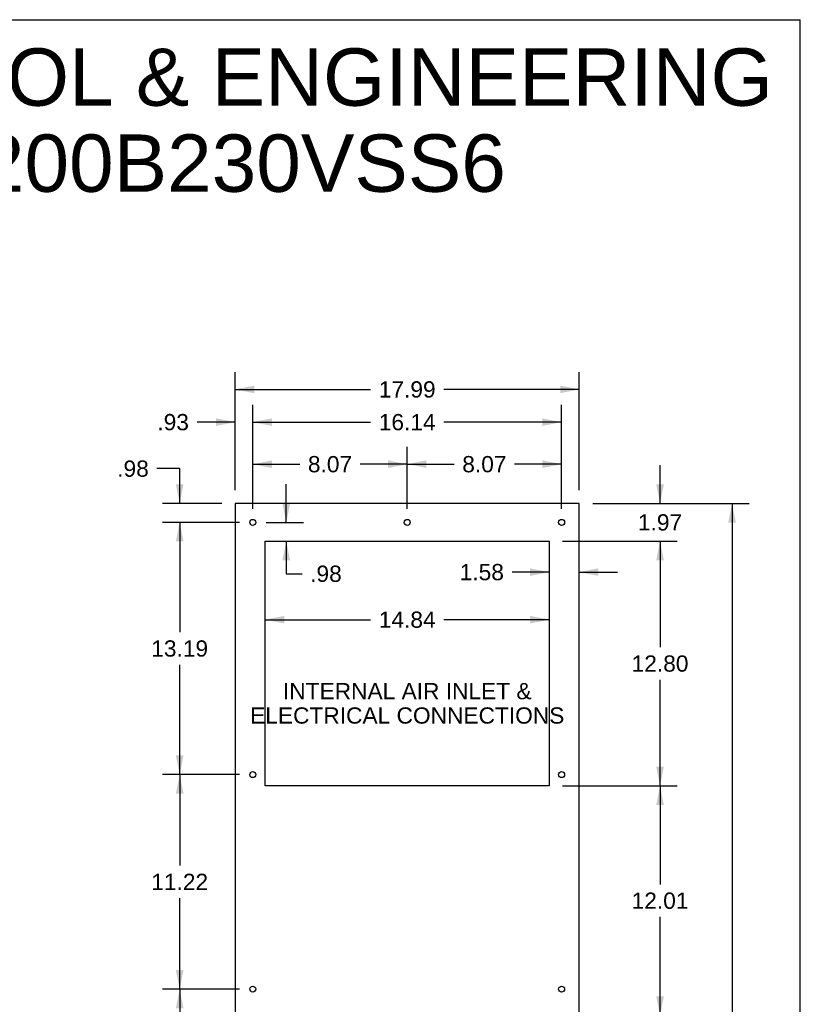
# Model space of a CAD drawing. Header units: inches. Extents: x 0 to 170, y 0 to 110.
# Tile 12 of 12: x 129 to 170, y 59 to 110. Entities that reach past the tile are written whole.
import ezdxf

# ---------------------------------------------------------------- set-up
doc = ezdxf.new("R2010")
doc.units = ezdxf.units.IN
doc.header["$LTSCALE"] = 9.35
doc.header["$MEASUREMENT"] = 0
doc.layers.get('0').update_dxf_attribs({"linetype": 'CONTINUOUS'})
doc.layers.add('DIMENSIONS', color=7, linetype='CONTINUOUS')
doc.styles.get("Standard").update_dxf_attribs({"font": 'arial.ttf'})
doc.dimstyles.new('DIMSTYLE_1', dxfattribs={"dimtxt": 0.85, "dimasz": 1, "dimexe": 0.09, "dimexo": 0.07, "dimgap": 0.0425, "dimtad": 0, "dimtih": 1, "dimtoh": 1, "dimzin": 4, "dimdsep": 46, "dimtxsty": 'Standard', "dimblk": '_FILLED', "dimblk1": '_FILLED', "dimblk2": '_FILLED', "dimcen": 0.09, "dimazin": 1, "dimtfac": 1, "dimtdec": 3, "dimtofl": 0, "dimtmove": 0, "dimatfit": 3, "dimldrblk": '_FILLED', "dimfxl": 0, "dimtolj": 1, "dimtzin": 4, "dimarcsym": 0})

# ---------------------------------------------------------------- blocks, each defined once
blk = doc.blocks.new('_FILLED')
at = {"color": 0, "linetype": 'ByBlock'}
blk.add_solid([(0, 0), (-1, 0.2), (-1, -0.2)], dxfattribs=at)
blk = doc.blocks.new('*D4')
at = {"layer": 'DIMENSIONS', "color": 2, "linetype": 'Continuous'}
for p, q in [((159.148, 84.698), (167.334, 84.698)), ((166.434, 84.698), (166.434, 55.036)), ((166.434, 23.675), (166.434, 53.336)), ((159.148, 23.675), (167.334, 23.675))]:
    blk.add_line(p, q, dxfattribs=at)
for p, rotation in [((166.434, 84.698), 90), ((166.434, 23.675), 270)]:
    blk.add_blockref('_FILLED', p, dxfattribs=dict(at, rotation=rotation))
at = {"layer": 'DIMENSIONS', "color": 2, "linetype": 'Continuous', "insert": (166.434, 54.611), "char_height": 0.85, "width": 2.97026, "attachment_point": 2, "line_spacing_factor": 0.9}
blk.add_mtext('61.02', dxfattribs=at)
blk = doc.blocks.new('*D5')
at = {"layer": 'DIMENSIONS', "color": 2, "linetype": 'Continuous'}
for p, q in [((140.456, 85.398), (140.456, 91.567)), ((158.448, 85.398), (158.448, 91.567)), ((140.456, 90.667), (147.542, 90.667)), ((158.448, 90.667), (151.362, 90.667))]:
    blk.add_line(p, q, dxfattribs=at)
at = {"layer": 'DIMENSIONS', "color": 2, "linetype": 'Continuous', "rotation": 180}
blk.add_blockref('_FILLED', (140.456, 90.667), dxfattribs=at)
at = {"layer": 'DIMENSIONS', "color": 2, "linetype": 'Continuous'}
blk.add_blockref('_FILLED', (158.448, 90.667), dxfattribs=at)
at = {"layer": 'DIMENSIONS', "color": 2, "linetype": 'Continuous', "insert": (149.452, 91.092), "char_height": 0.85, "width": 2.97026, "attachment_point": 2, "line_spacing_factor": 0.9}
blk.add_mtext('17.99', dxfattribs=at)
blk = doc.blocks.new('*D6')
at = {"layer": 'DIMENSIONS', "color": 2, "linetype": 'Continuous'}
for p, q in [((162.669, 84.698), (162.669, 86.698)), ((159.148, 84.698), (163.569, 84.698)), ((157.573, 82.73), (163.569, 82.73)), ((162.669, 82.73), (162.669, 80.73))]:
    blk.add_line(p, q, dxfattribs=at)
for p, rotation in [((162.669, 84.698), 270), ((162.669, 82.73), 90)]:
    blk.add_blockref('_FILLED', p, dxfattribs=dict(at, rotation=rotation))
at = {"layer": 'DIMENSIONS', "color": 2, "linetype": 'Continuous', "insert": (162.669, 84.139), "char_height": 0.85, "width": 2.30985, "attachment_point": 2, "line_spacing_factor": 0.9}
blk.add_mtext('1.97', dxfattribs=at)
blk = doc.blocks.new('*D7')
at = {"layer": 'DIMENSIONS', "color": 2, "linetype": 'Continuous'}
for p, q in [((157.573, 82.73), (163.569, 82.73)), ((162.669, 82.73), (162.669, 77.182)), ((162.669, 69.935), (162.669, 75.482)), ((157.573, 69.935), (163.569, 69.935))]:
    blk.add_line(p, q, dxfattribs=at)
for p, rotation in [((162.669, 82.73), 90), ((162.669, 69.935), 270)]:
    blk.add_blockref('_FILLED', p, dxfattribs=dict(at, rotation=rotation))
at = {"layer": 'DIMENSIONS', "color": 2, "linetype": 'Continuous', "insert": (162.669, 76.757), "char_height": 0.85, "width": 2.97026, "attachment_point": 2, "line_spacing_factor": 0.9}
blk.add_mtext('12.80', dxfattribs=at)
blk = doc.blocks.new('*D8')
at = {"layer": 'DIMENSIONS', "color": 2, "linetype": 'Continuous'}
for p, q in [((157.573, 69.935), (163.569, 69.935)), ((162.669, 69.935), (162.669, 64.781)), ((162.669, 57.928), (162.669, 63.081)), ((157.573, 57.928), (163.569, 57.928))]:
    blk.add_line(p, q, dxfattribs=at)
for p, rotation in [((162.669, 69.935), 90), ((162.669, 57.928), 270)]:
    blk.add_blockref('_FILLED', p, dxfattribs=dict(at, rotation=rotation))
at = {"layer": 'DIMENSIONS', "color": 2, "linetype": 'Continuous', "insert": (162.669, 64.356), "char_height": 0.85, "width": 2.97026, "attachment_point": 2, "line_spacing_factor": 0.9}
blk.add_mtext('12.01', dxfattribs=at)
blk = doc.blocks.new('*D11')
at = {"layer": 'DIMENSIONS', "color": 2, "linetype": 'Continuous'}
for p, q in [((142.031, 78.625), (147.542, 78.625)), ((156.873, 78.625), (151.362, 78.625))]:
    blk.add_line(p, q, dxfattribs=at)
at = {"layer": 'DIMENSIONS', "color": 2, "linetype": 'Continuous', "rotation": 180}
blk.add_blockref('_FILLED', (142.031, 78.625), dxfattribs=at)
at = {"layer": 'DIMENSIONS', "color": 2, "linetype": 'Continuous'}
blk.add_blockref('_FILLED', (156.873, 78.625), dxfattribs=at)
at = {"layer": 'DIMENSIONS', "color": 2, "linetype": 'Continuous', "insert": (149.452, 79.05), "char_height": 0.85, "width": 2.97026, "attachment_point": 2, "line_spacing_factor": 0.9}
blk.add_mtext('14.84', dxfattribs=at)
blk = doc.blocks.new('*D12')
at = {"layer": 'DIMENSIONS', "color": 2, "linetype": 'Continuous'}
for p, q in [((149.452, 84.414), (149.452, 87.657)), ((157.522, 84.414), (157.522, 87.657)), ((149.452, 86.757), (151.907, 86.757)), ((157.522, 86.757), (155.067, 86.757))]:
    blk.add_line(p, q, dxfattribs=at)
at = {"layer": 'DIMENSIONS', "color": 2, "linetype": 'Continuous', "rotation": 180}
blk.add_blockref('_FILLED', (149.452, 86.757), dxfattribs=at)
at = {"layer": 'DIMENSIONS', "color": 2, "linetype": 'Continuous'}
blk.add_blockref('_FILLED', (157.522, 86.757), dxfattribs=at)
at = {"layer": 'DIMENSIONS', "color": 2, "linetype": 'Continuous', "insert": (153.487, 87.182), "char_height": 0.85, "width": 2.30985, "attachment_point": 2, "line_spacing_factor": 0.9}
blk.add_mtext('8.07', dxfattribs=at)
blk = doc.blocks.new('*D13')
at = {"layer": 'DIMENSIONS', "color": 2, "linetype": 'Continuous'}
for p, q in [((141.382, 84.414), (141.382, 87.657)), ((149.452, 84.414), (149.452, 87.657)), ((141.382, 86.757), (143.837, 86.757)), ((149.452, 86.757), (146.997, 86.757))]:
    blk.add_line(p, q, dxfattribs=at)
at = {"layer": 'DIMENSIONS', "color": 2, "linetype": 'Continuous', "rotation": 180}
blk.add_blockref('_FILLED', (141.382, 86.757), dxfattribs=at)
at = {"layer": 'DIMENSIONS', "color": 2, "linetype": 'Continuous'}
blk.add_blockref('_FILLED', (149.452, 86.757), dxfattribs=at)
at = {"layer": 'DIMENSIONS', "color": 2, "linetype": 'Continuous', "insert": (145.417, 87.182), "char_height": 0.85, "width": 2.30985, "attachment_point": 2, "line_spacing_factor": 0.9}
blk.add_mtext('8.07', dxfattribs=at)
blk = doc.blocks.new('*D14')
at = {"layer": 'DIMENSIONS', "color": 2, "linetype": 'Continuous'}
for p, q in [((140.456, 85.398), (140.456, 89.855)), ((141.382, 84.414), (141.382, 89.855)), ((140.456, 88.955), (138.468, 88.955)), ((141.382, 88.955), (143.382, 88.955))]:
    blk.add_line(p, q, dxfattribs=at)
blk.add_blockref('_FILLED', (140.456, 88.955), dxfattribs=at)
at = {"layer": 'DIMENSIONS', "color": 2, "linetype": 'Continuous', "rotation": 180}
blk.add_blockref('_FILLED', (141.382, 88.955), dxfattribs=at)
at = {"layer": 'DIMENSIONS', "color": 2, "linetype": 'Continuous', "insert": (138.043, 89.38), "char_height": 0.85, "width": 1.64944, "attachment_point": 3, "line_spacing_factor": 0.9}
blk.add_mtext('.93', dxfattribs=at)
blk = doc.blocks.new('*D15')
at = {"layer": 'DIMENSIONS', "color": 2, "linetype": 'Continuous'}
for p, q in [((137.559, 86.525), (136.37, 86.525)), ((137.559, 84.698), (137.559, 86.525)), ((139.756, 84.698), (136.659, 84.698)), ((140.682, 83.714), (136.659, 83.714)), ((137.559, 83.714), (137.559, 81.714))]:
    blk.add_line(p, q, dxfattribs=at)
for p, rotation in [((137.559, 84.698), 270), ((137.559, 83.714), 90)]:
    blk.add_blockref('_FILLED', p, dxfattribs=dict(at, rotation=rotation))
at = {"layer": 'DIMENSIONS', "color": 2, "linetype": 'Continuous', "insert": (135.945, 86.95), "char_height": 0.85, "width": 1.64944, "attachment_point": 3, "line_spacing_factor": 0.9}
blk.add_mtext('.98', dxfattribs=at)
blk = doc.blocks.new('*D16')
at = {"layer": 'DIMENSIONS', "color": 2, "linetype": 'Continuous'}
for p, q in [((143.13, 83.714), (143.13, 85.714)), ((142.082, 83.714), (144.03, 83.714)), ((143.13, 82.73), (143.13, 81.027)), ((143.13, 81.027), (143.955, 81.027))]:
    blk.add_line(p, q, dxfattribs=at)
for p, rotation in [((143.13, 83.714), 270), ((143.13, 82.73), 90)]:
    blk.add_blockref('_FILLED', p, dxfattribs=dict(at, rotation=rotation))
at = {"layer": 'DIMENSIONS', "color": 2, "linetype": 'Continuous', "insert": (144.38, 81.452), "char_height": 0.85, "width": 1.64944, "attachment_point": 1, "line_spacing_factor": 0.9}
blk.add_mtext('.98', dxfattribs=at)
blk = doc.blocks.new('*D17')
at = {"layer": 'DIMENSIONS', "color": 2, "linetype": 'Continuous'}
for p, q in [((156.873, 81.113), (154.933, 81.113)), ((158.448, 81.113), (160.448, 81.113))]:
    blk.add_line(p, q, dxfattribs=at)
blk.add_blockref('_FILLED', (156.873, 81.113), dxfattribs=at)
at = {"layer": 'DIMENSIONS', "color": 2, "linetype": 'Continuous', "rotation": 180}
blk.add_blockref('_FILLED', (158.448, 81.113), dxfattribs=at)
at = {"layer": 'DIMENSIONS', "color": 2, "linetype": 'Continuous', "insert": (154.508, 81.538), "char_height": 0.85, "width": 2.30985, "attachment_point": 3, "line_spacing_factor": 0.9}
blk.add_mtext('1.58', dxfattribs=at)
blk = doc.blocks.new('*D18')
at = {"layer": 'DIMENSIONS', "color": 2, "linetype": 'Continuous'}
for p, q in [((141.382, 84.414), (141.382, 89.855)), ((157.522, 84.414), (157.522, 89.855)), ((141.382, 88.955), (147.542, 88.955)), ((157.522, 88.955), (151.362, 88.955))]:
    blk.add_line(p, q, dxfattribs=at)
at = {"layer": 'DIMENSIONS', "color": 2, "linetype": 'Continuous', "rotation": 180}
blk.add_blockref('_FILLED', (141.382, 88.955), dxfattribs=at)
at = {"layer": 'DIMENSIONS', "color": 2, "linetype": 'Continuous'}
blk.add_blockref('_FILLED', (157.522, 88.955), dxfattribs=at)
at = {"layer": 'DIMENSIONS', "color": 2, "linetype": 'Continuous', "insert": (149.452, 89.38), "char_height": 0.85, "width": 2.97026, "attachment_point": 2, "line_spacing_factor": 0.9}
blk.add_mtext('16.14', dxfattribs=at)
blk = doc.blocks.new('*D19')
at = {"layer": 'DIMENSIONS', "color": 2, "linetype": 'Continuous'}
for p, q in [((140.682, 83.714), (136.659, 83.714)), ((137.559, 83.714), (137.559, 77.969)), ((137.559, 70.525), (137.559, 76.269)), ((140.682, 70.525), (136.659, 70.525))]:
    blk.add_line(p, q, dxfattribs=at)
for p, rotation in [((137.559, 83.714), 90), ((137.559, 70.525), 270)]:
    blk.add_blockref('_FILLED', p, dxfattribs=dict(at, rotation=rotation))
at = {"layer": 'DIMENSIONS', "color": 2, "linetype": 'Continuous', "insert": (137.559, 77.544), "char_height": 0.85, "width": 2.97026, "attachment_point": 2, "line_spacing_factor": 0.9}
blk.add_mtext('13.19', dxfattribs=at)
blk = doc.blocks.new('*D20')
at = {"layer": 'DIMENSIONS', "color": 2, "linetype": 'Continuous'}
for p, q in [((140.682, 70.525), (136.659, 70.525)), ((137.559, 70.525), (137.559, 65.765)), ((137.559, 59.305), (137.559, 64.065)), ((140.682, 59.305), (136.659, 59.305))]:
    blk.add_line(p, q, dxfattribs=at)
for p, rotation in [((137.559, 70.525), 90), ((137.559, 59.305), 270)]:
    blk.add_blockref('_FILLED', p, dxfattribs=dict(at, rotation=rotation))
at = {"layer": 'DIMENSIONS', "color": 2, "linetype": 'Continuous', "insert": (137.559, 65.34), "char_height": 0.85, "width": 2.97026, "attachment_point": 2, "line_spacing_factor": 0.9}
blk.add_mtext('11.22', dxfattribs=at)
blk = doc.blocks.new('*D21')
at = {"layer": 'DIMENSIONS', "color": 2, "linetype": 'Continuous'}
for p, q in [((140.682, 59.305), (136.659, 59.305)), ((137.559, 59.305), (137.559, 52.872)), ((137.559, 44.739), (137.559, 51.172)), ((140.682, 44.739), (136.659, 44.739))]:
    blk.add_line(p, q, dxfattribs=at)
for p, rotation in [((137.559, 59.305), 90), ((137.559, 44.739), 270)]:
    blk.add_blockref('_FILLED', p, dxfattribs=dict(at, rotation=rotation))
at = {"layer": 'DIMENSIONS', "color": 2, "linetype": 'Continuous', "insert": (137.559, 52.447), "char_height": 0.85, "width": 2.97026, "attachment_point": 2, "line_spacing_factor": 0.9}
blk.add_mtext('14.57', dxfattribs=at)

msp = doc.modelspace()

# ---------------------------------------------------------------- linework, layer by layer
at = {"color": 7, "linetype": 'Continuous'}
for p, q in [((0, 110), (170, 110)), ((170, 0), (170, 110)), ((140.4563, 84.6975), (140.4563, 23.6745)), ((158.4483, 84.6975), (140.4563, 84.6975)), ((158.4483, 23.6745), (158.4483, 84.6975)), ((142.0313, 69.9345), (142.0313, 82.7295)), ((142.0313, 82.7295), (156.8733, 82.7295)), ((156.8733, 82.7295), (156.8733, 69.9345)), ((156.8733, 69.9345), (142.0313, 69.9345))]:
    msp.add_line(p, q, dxfattribs=at)
for centre in [(141.3823, 83.7135), (149.4523, 83.7135), (157.5223, 83.7135), (141.3823, 70.5245), (157.5223, 70.5245), (141.3823, 59.3045), (157.5223, 59.3045)]:
    msp.add_circle(centre, 0.156, dxfattribs=at)

# ---------------------------------------------------------------- texts
at = {"layer": 'DIMENSIONS', "color": 2, "linetype": 'Continuous', "attachment_point": 2, "line_spacing_factor": 0.9}
for s, insert, char_height, width in [('SAGINAW CONTROL & ENGINEERING\\PSCE-AC10200B230VSS6', (130.6155, 108.4996), 3, 75.769517), ('INTERNAL AIR INLET &\\PELECTRICAL CONNECTIONS', (149.4549, 75.3148), 0.85, 16.399628)]:
    msp.add_mtext(s, dxfattribs=dict(at, insert=insert, char_height=char_height, width=width))

# ---------------------------------------------------------------- dimensions: what is measured, and where the dimension line sits
at = {"layer": 'DIMENSIONS', "color": 2, "linetype": 'Continuous'}
for base, p1, p2, picture, middle in [((158.4483, 90.6671), (140.4563, 85.3275), (158.4483, 85.3275), '*D5', (149.4884, 90.6624)), ((141.3823, 88.9551), (140.4563, 85.3275), (141.3823, 84.3435), '*D14', (137.2431, 88.9503)), ((157.5223, 88.9551), (141.3823, 84.3435), (157.5223, 84.3435), '*D18', (149.4884, 88.9503)), ((158.4483339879, 81.1128834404), (156.8733339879, 82.7295278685), (158.4483339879, 84.6975278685), '*D17', (153.3885128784, 81.1081411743))]:
    dim = msp.add_linear_dim(base=base, p1=p1, p2=p2, dimstyle='DIMSTYLE_1', dxfattribs=at)
    dim.commit()
    dim.dimension.update_dxf_attribs({"geometry": picture, "text_midpoint": middle, "dimtype": 160})
for base, p1, p2, angle, picture, middle in [((141.3823, 86.7569), (149.4523, 84.3435), (141.3823, 84.3435), 180, '*D13', (145.4131, 86.7522)), ((149.4523, 86.7569), (157.5223, 84.3435), (149.4523, 84.3435), 180, '*D12', (153.4831, 86.7522)), ((137.5594, 83.7135), (139.8263, 84.6975), (140.7523, 83.7135), 270, '*D15', (135.1435, 86.5206)), ((162.6686, 82.7295), (159.0783, 84.6975), (157.5033, 82.7295), 270, '*D6', (162.7054, 83.7088)), ((143.1302, 83.7135), (142.0313, 82.7295), (142.0123, 83.7135), 90, '*D16', (145.2282, 81.0223)), ((166.4338, 23.6745), (159.0783, 84.6975), (159.0783, 23.6745), 270, '*D4', (166.4225, 54.1813)), ((137.5594, 70.5245), (140.7523, 83.7135), (140.7523, 70.5245), 270, '*D19', (137.5956, 77.1143)), ((142.0313, 78.6247), (156.8733, 82.7295), (142.0313, 82.7295), 180, '*D11', (149.4884, 78.62)), ((162.6685504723, 69.9345278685), (157.5033339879, 82.7295278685), (157.5033339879, 69.9345278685), 270, '*D7', (162.7046664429, 76.3272854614)), ((137.5594, 59.3045), (140.7523, 70.5245), (140.7523, 59.3045), 270, '*D20', (137.5908, 64.9161)), ((162.6686, 57.9275), (157.5033, 69.9345), (157.5033, 57.9275), 270, '*D8', (162.6225, 63.9263)), ((137.5594, 44.7385), (140.7523, 59.3045), (140.7523, 44.7385), 270, '*D21', (137.5956, 52.0168))]:
    dim = msp.add_linear_dim(base=base, p1=p1, p2=p2, angle=angle, dimstyle='DIMSTYLE_1', dxfattribs=at)
    dim.commit()
    dim.dimension.update_dxf_attribs({"geometry": picture, "text_midpoint": middle, "dimtype": 160})

doc.saveas('drawing.dxf')
